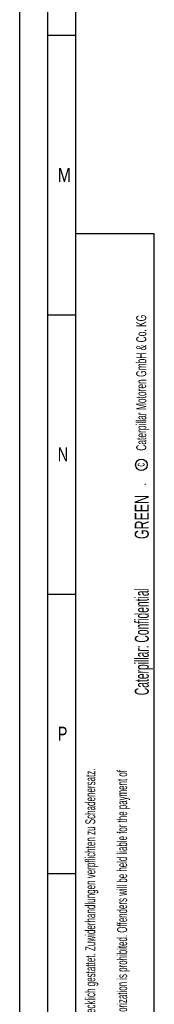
# Model space of a CAD drawing. Header units: millimetres. Extents: x 0 to 1189, y 0 to 841.
# Tile 2 of 85: x 0 to 24, y 97 to 273. Entities that reach past the tile are written whole.
import ezdxf
from ezdxf.enums import TextEntityAlignment as Align

# ---------------------------------------------------------------- set-up
doc = ezdxf.new("R2010")
doc.units = ezdxf.units.MM
doc.header["$LTSCALE"] = 65.395
doc.layers.get('0').update_dxf_attribs({"linetype": 'CONTINUOUS'})
doc.styles.get("Standard").update_dxf_attribs({"font": 'txt', "width": 0.6})
doc.styles.add('TEXTSTYLE_2', font='txt')

# ---------------------------------------------------------------- blocks, each defined once
blk = doc.blocks.new('*T747')
at = {"color": 2, "linetype": 'Continuous'}
for p, q in [((0, 0), (0.1, 0)), ((0, 0), (0, -0.01)), ((0.1, 0), (0.1, -0.01)), ((0, -0.01), (0.1, -0.01))]:
    blk.add_line(p, q, dxfattribs=at)
at = {"color": 7, "linetype": 'Continuous'}
for s, width, p in [('GREEN', 0.661905, (0.68, -5.89)), ('Caterpillar: Confidential ', 0.551282, (0.68, -27.94))]:
    blk.add_text(s, height=2.5, rotation=90, dxfattribs=dict(at, width=width)).set_placement(p, align=Align.CENTER)

msp = doc.modelspace()

# ---------------------------------------------------------------- linework, layer by layer
at = {"color": 5, "linetype": 'Continuous'}
for p, q in [((0, 0), (0, 841)), ((10, 10), (10, 831)), ((5, 270.5), (10, 270.5)), ((24, 235), (10, 235)), ((24.03169, 10.02791), (24, 235)), ((5, 220.5), (10, 220.5)), ((5, 170.5), (10, 170.5)), ((5, 120.5), (10, 120.5))]:
    msp.add_line(p, q, dxfattribs=at)
at = {"color": 6, "linetype": 'Continuous'}
msp.add_line((5, 5), (5, 836), dxfattribs=at)
at = {"color": 5, "linetype": 'Continuous'}
msp.add_circle((21.73087, 193.65021), 1.02756, dxfattribs=at)

# ---------------------------------------------------------------- block references
msp.add_blockref('*T747', (22.36772, 190.18448))

# ---------------------------------------------------------------- texts
at = {"color": 5, "linetype": 'Continuous', "style": 'TEXTSTYLE_2'}
for s, width, p in [('M', 0.857143, (6.77091, 244.271)), ('N', 0.785714, (6.77091, 194.271)), ('P', 0.785714, (6.77091, 144.271))]:
    msp.add_text(s, height=2.50001, dxfattribs=dict(at, width=width)).set_placement(p)
for s, height, width, p in [('Caterpillar Motoren GmbH & Co. KG', 1.8, 0.62482, (22.60443, 196.16476)), ('c', 1.6, 0.547619, (22.30005, 193.32223)), ('[The copying, distribution and utilization of this document as well as the communication of its contents to other without expressed authorization is prohibited. Offenders will be held liable for the payment of', 1.8, 0.587833, (19.18189, 12.07629)), ('Weitergabe sowie Vervielfaeltigung dieses Dokuments, Verwertung und Mitteilung seines Inhalts sind verboten, soweit nicht ausdruecklich gestattet. Zuwiderhandlungen verpflichten zu Schadenersatz.', 1.8, 0.596947, (13.50773, 12.07629))]:
    msp.add_text(s, height=height, rotation=90, dxfattribs=dict(at, width=width)).set_placement(p)

doc.saveas('drawing.dxf')
